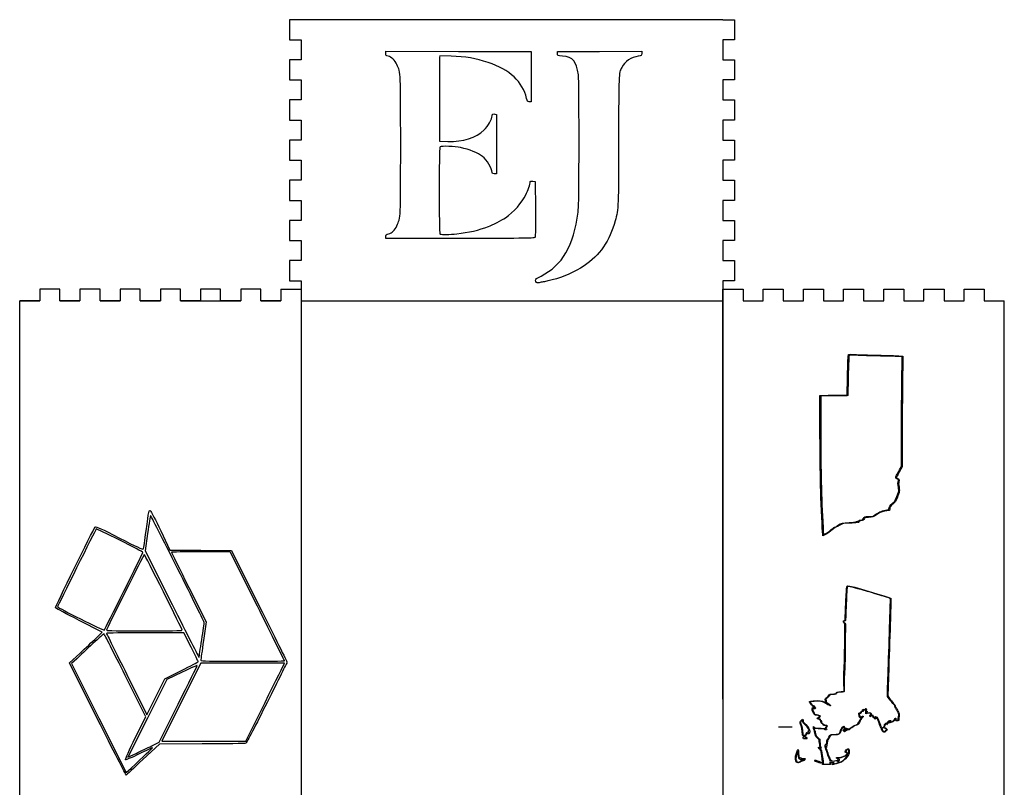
# Model space of a CAD drawing. Header units: inches. Extents: x -10 to 4, y -4 to 14.
# Tile 2 of 2: x -10 to 4, y 3.1 to 14. Entities that reach past the tile are written whole.
import ezdxf

# ---------------------------------------------------------------- set-up
doc = ezdxf.new("R2010")
doc.units = ezdxf.units.IN
doc.layers.get('0').update_dxf_attribs({"linetype": 'CONTINUOUS'})

msp = doc.modelspace()

# ---------------------------------------------------------------- linework, layer by layer
for p, q in [((-6.165, 14), (-6.165, 13.714)), ((-6, 14), (-6.165, 14)), ((0, 14), (-6, 14)), ((0, 14), (-6, 14)), ((0, 14), (0.165, 14)), ((0.165, 14), (0.165, 13.714)), ((-6.165, 13.714), (-6, 13.714)), ((-6, 13.714), (-6, 13.429)), ((0.165, 13.714), (0, 13.714)), ((0, 13.714), (0, 13.429)), ((-4.794, 13.518), (-4.794, 13.55)), ((-4.794, 13.55), (-3.76, 13.548)), ((-4.024, 13.487), (-4.029, 13.465)), ((-3.867, 13.481), (-4.024, 13.487)), ((-3.76, 13.548), (-2.727, 13.545)), ((-2.727, 13.545), (-2.727, 13.189)), ((-2.352, 13.545), (-1.754, 13.548)), ((-2.352, 13.517), (-2.352, 13.545)), ((-1.754, 13.548), (-1.156, 13.55)), ((-1.156, 13.55), (-1.156, 13.518)), ((-6.165, 13.429), (-6.165, 13.143)), ((-6, 13.429), (-6.165, 13.429)), ((0, 13.429), (0.165, 13.429)), ((0.165, 13.429), (0.165, 13.143)), ((-2.727, 13.189), (-2.727, 12.833)), ((-6.165, 13.143), (-6, 13.143)), ((-6, 13.143), (-6, 12.857)), ((0.165, 13.143), (0, 13.143)), ((0, 13.143), (0, 12.857)), ((-6.165, 12.857), (-6.165, 12.571)), ((-6, 12.857), (-6.165, 12.857)), ((-4.032, 12.856), (-4.03, 12.27)), ((-2.727, 12.833), (-2.754, 12.833)), ((0, 12.857), (0.165, 12.857)), ((0.165, 12.857), (0.165, 12.571)), ((-3.242, 12.655), (-3.219, 12.65)), ((-3.219, 12.65), (-3.219, 12.228)), ((-6.165, 12.571), (-6, 12.571)), ((-6, 12.571), (-6, 12.286)), ((0.165, 12.571), (0, 12.571)), ((0, 12.571), (0, 12.286)), ((-6.165, 12.286), (-6.165, 12)), ((-6, 12.286), (-6.165, 12.286)), ((-4.03, 12.27), (-3.912, 12.267)), ((-3.219, 12.228), (-3.219, 11.806)), ((0, 12.286), (0.165, 12.286)), ((0.165, 12.286), (0.165, 12)), ((-6.165, 12), (-6, 12)), ((-6, 12), (-6, 11.714)), ((0.165, 12), (0, 12)), ((0, 12), (0, 11.714)), ((-3.219, 11.806), (-3.252, 11.806)), ((-6.165, 11.714), (-6.165, 11.429)), ((-6, 11.714), (-6.165, 11.714)), ((-2.705, 11.701), (-2.67, 11.698)), ((-2.67, 11.698), (-2.668, 11.308)), ((0, 11.714), (0.165, 11.714)), ((0.165, 11.714), (0.165, 11.429)), ((-6.165, 11.429), (-6, 11.429)), ((-6, 11.429), (-6, 11.143)), ((0.165, 11.429), (0, 11.429)), ((0, 11.429), (0, 11.143)), ((-6.165, 11.143), (-6.165, 10.857)), ((-6, 11.143), (-6.165, 11.143)), ((0, 11.143), (0.165, 11.143)), ((0.165, 11.143), (0.165, 10.857)), ((-6.165, 10.857), (-6, 10.857)), ((-6, 10.857), (-6, 10.571)), ((-4.794, 10.887), (-4.794, 10.915)), ((-3.735, 10.887), (-4.794, 10.887)), ((0.165, 10.857), (0, 10.857)), ((0, 10.857), (0, 10.571)), ((-6.165, 10.571), (-6.165, 10.286)), ((-6, 10.571), (-6.165, 10.571)), ((0, 10.571), (0.165, 10.571)), ((0.165, 10.571), (0.165, 10.286)), ((-6.165, 10.286), (-6, 10.286)), ((-6, 10.286), (-6, 10)), ((0.165, 10.286), (0, 10.286)), ((0, 10.286), (0, 10)), ((-9.429, 10.165), (-9.714, 10.165)), ((-9.714, 10.165), (-9.714, 10)), ((-9.429, 10), (-9.429, 10.165)), ((-8.857, 10.165), (-9.143, 10.165)), ((-9.143, 10.165), (-9.143, 10)), ((-8.857, 10), (-8.857, 10.165)), ((-8.286, 10.165), (-8.571, 10.165)), ((-8.571, 10.165), (-8.571, 10)), ((-8.286, 10), (-8.286, 10.165)), ((-7.714, 10.165), (-8, 10.165)), ((-8, 10.165), (-8, 10)), ((-7.714, 10), (-7.714, 10.165)), ((-7.143, 10.165), (-7.429, 10.165)), ((-7.429, 10.165), (-7.429, 10)), ((-7.143, 10), (-7.143, 10.165)), ((-6.571, 10.165), (-6.857, 10.165)), ((-6.857, 10.165), (-6.857, 10)), ((-6.571, 10), (-6.571, 10.165)), ((-6.286, 10.165), (-6.286, 10)), ((-6.286, 10.165), (-6, 10.165)), ((-6.286, 10.165), (-6.286, 10)), ((0, 10.165), (0, 10)), ((0, 10.165), (0.286, 10.165)), ((0, 10), (0, 10.165)), ((0.286, 10.165), (0.286, 10)), ((0.571, 10), (0.571, 10.165)), ((0.571, 10.165), (0.857, 10.165)), ((0.857, 10.165), (0.857, 10)), ((1.143, 10), (1.143, 10.165)), ((1.143, 10.165), (1.429, 10.165)), ((1.429, 10.165), (1.429, 10)), ((1.714, 10), (1.714, 10.165)), ((1.714, 10.165), (2, 10.165)), ((2, 10.165), (2, 10)), ((2.286, 10), (2.286, 10.165)), ((2.286, 10.165), (2.571, 10.165)), ((2.571, 10.165), (2.571, 10)), ((2.857, 10), (2.857, 10.165)), ((2.857, 10.165), (3.143, 10.165)), ((3.143, 10.165), (3.143, 10)), ((3.429, 10), (3.429, 10.165)), ((3.429, 10.165), (3.714, 10.165)), ((3.714, 10.165), (3.714, 10)), ((-10, 0), (-10, 10)), ((-9.714, 10), (-10, 10)), ((-10, 10), (-9.714, 10)), ((-9.143, 10), (-9.429, 10)), ((-9.429, 10), (-9.143, 10)), ((-8.571, 10), (-8.857, 10)), ((-8.857, 10), (-8.571, 10)), ((-8, 10), (-8.286, 10)), ((-8.286, 10), (-8, 10)), ((-7.429, 10), (-7.714, 10)), ((-7.714, 10), (-6.857, 10)), ((-6.857, 10), (-7.143, 10)), ((-6.286, 10), (-6.571, 10)), ((-6, 10), (0, 10)), ((-6, 10), (-6, 0)), ((0, 10), (0, 0)), ((0, 10), (0, 0)), ((0, 4.331), (0, 10)), ((0.286, 10), (0.571, 10)), ((0.857, 10), (1.143, 10)), ((1.429, 10), (1.714, 10)), ((2, 10), (2.286, 10)), ((2.571, 10), (2.857, 10)), ((3.143, 10), (3.429, 10)), ((3.714, 10), (4, 10)), ((4, 0), (4, 10)), ((2.547, 9.203), (2.49, 9.207)), ((2.498, 9.217), (2.557, 9.213)), ((2.543, 8.82), (2.547, 9.203)), ((2.557, 9.213), (2.552, 8.783)), ((1.58, 8.645), (1.39, 8.645)), ((1.39, 8.645), (1.39, 8.196)), ((2.537, 7.642), (2.538, 8.04)), ((2.548, 7.995), (2.547, 7.637)), ((2.547, 7.637), (2.506, 7.563)), ((2.51, 7.592), (2.537, 7.642)), ((2.472, 7.217), (2.502, 7.29)), ((2.502, 7.29), (2.494, 7.344)), ((2.018, 6.917), (2.01, 6.9)), ((2.071, 6.918), (2.018, 6.917)), ((2.073, 6.93), (2.133, 6.933)), ((2.133, 6.933), (2.174, 6.962)), ((-7.995, 6.726), (-7.863, 6.453)), ((-8.181, 6.69), (-8.217, 6.443)), ((1.421, 6.655), (1.418, 6.681)), ((1.447, 6.668), (1.421, 6.655)), ((-8.217, 6.443), (-7.834, 5.679)), ((-7.863, 6.453), (-7.425, 6.45)), ((-7.425, 6.45), (-6.987, 6.446)), ((-6.987, 6.446), (-6.593, 5.655)), ((-7.006, 6.427), (-7.424, 6.427)), ((-6.62, 5.655), (-7.006, 6.427)), ((-7.596, 5.922), (-7.349, 5.43)), ((2.38, 5.76), (2.356, 5.772)), ((2.38, 5.721), (2.38, 5.76)), ((0, 5.512), (0, 5.315)), ((-8.826, 5.284), (-9.153, 5.452)), ((-7.349, 5.43), (-7.387, 5.166)), ((-8.913, 5.2), (-8.826, 5.284)), ((-7.665, 5.275), (-8.215, 5.275)), ((-7.563, 5.073), (-7.665, 5.275)), ((0, 5.118), (0, 4.921)), ((-9.291, 4.846), (-9.146, 4.981)), ((-9.188, 4.907), (-9.262, 4.838)), ((-8.892, 4.048), (-9.291, 4.846)), ((-9.262, 4.838), (-8.874, 4.062)), ((-7.424, 4.845), (-7.703, 4.288)), ((-6.829, 4.845), (-7.424, 4.845)), ((2.357, 4.774), (2.344, 4.376)), ((-8.206, 4.08), (-8.5, 4.668)), ((-8.477, 4.683), (-8.19, 4.11)), ((-7.937, 4.62), (-7.699, 4.739)), ((-7.691, 4.714), (-7.907, 4.611)), ((0, 4.724), (0, 4.528)), ((-7.907, 4.611), (-8.184, 4.058)), ((-8.063, 4.365), (-7.937, 4.62)), ((1.722, 4.441), (1.718, 4.588)), ((-8.19, 4.11), (-8.063, 4.365)), ((1.682, 4.438), (1.722, 4.441)), ((2.34, 4.37), (2.34, 4.426)), ((2.365, 4.334), (2.34, 4.37)), ((2.344, 4.376), (2.369, 4.339)), ((-8.019, 3.719), (-7.747, 4.26)), ((-7.703, 4.288), (-7.981, 3.731)), ((-6.785, 3.732), (-6.511, 4.285)), ((-8.874, 4.062), (-8.486, 3.286)), ((-8.356, 3.779), (-8.206, 4.08)), ((1.361, 4.064), (1.348, 4.058)), ((2.031, 4.124), (2.032, 4.154)), ((2.047, 4.127), (2.031, 4.124)), ((2.119, 4.101), (2.108, 4.09)), ((2.129, 4.084), (2.119, 4.101)), ((-8.184, 4.058), (-8.461, 3.505)), ((0.787, 3.937), (0.984, 3.937)), ((1.285, 3.928), (1.285, 3.94)), ((1.285, 3.94), (1.3, 3.929)), ((1.348, 4.058), (1.364, 4.056)), ((2.371, 4.009), (2.357, 3.994)), ((2.357, 3.994), (2.385, 4.005)), ((2.447, 4.048), (2.439, 4.032)), ((2.451, 4.033), (2.447, 4.048)), ((1.521, 3.812), (1.536, 3.83)), ((1.536, 3.83), (1.579, 3.829)), ((-8.013, 3.692), (-8.247, 3.472)), ((-8.123, 3.666), (-8.019, 3.719)), ((-7.405, 3.693), (-8.013, 3.692)), ((-7.981, 3.731), (-7.383, 3.731)), ((-7.383, 3.731), (-6.785, 3.732)), ((1.374, 3.623), (1.353, 3.647)), ((1.353, 3.647), (1.369, 3.643)), ((-8.461, 3.505), (-8.344, 3.559)), ((1.385, 3.633), (1.372, 3.636)), ((1.372, 3.636), (1.384, 3.624)), ((1.414, 3.4), (1.416, 3.416)), ((1.472, 3.4), (1.414, 3.4)), ((1.53, 3.4), (1.472, 3.4)), ((1.487, 3.406), (1.522, 3.407)), ((1.522, 3.407), (1.524, 3.423)), ((1.524, 3.423), (1.525, 3.438)), ((1.525, 3.438), (1.553, 3.433)), ((1.53, 3.415), (1.53, 3.4)), ((1.636, 3.432), (1.63, 3.446)), ((1.645, 3.45), (1.636, 3.432)), ((-8.486, 3.286), (-8.416, 3.351))]:
    msp.add_line(p, q)
for points in [[(0, 10), (0, 10.165)], [(-6.286, 10), (-6.571, 10)]]:
    msp.add_lwpolyline(points, close=True)
for points in [[(-4.762, 13.479), (-4.791, 13.485), (-4.794, 13.488), (-4.794, 13.518)], [(-4.636, 13.36), (-4.666, 13.425), (-4.714, 13.47), (-4.762, 13.479)], [(-4.029, 13.465), (-4.032, 13.452), (-4.034, 13.179), (-4.032, 12.856)], [(-3.339, 13.391), (-3.517, 13.449), (-3.658, 13.474), (-3.867, 13.481)], [(-2.284, 13.482), (-2.351, 13.489), (-2.352, 13.489), (-2.352, 13.517)], [(-2.056, 13.215), (-2.085, 13.413), (-2.129, 13.465), (-2.284, 13.482)], [(-1.205, 13.48), (-1.303, 13.467), (-1.397, 13.403), (-1.439, 13.321)], [(-1.156, 13.518), (-1.156, 13.487), (-1.157, 13.487), (-1.205, 13.48)], [(-4.583, 12.209), (-4.583, 13.256), (-4.582, 13.246), (-4.636, 13.36)], [(-2.793, 12.88), (-2.847, 13.116), (-3.033, 13.29), (-3.339, 13.391)], [(-1.439, 13.321), (-1.484, 13.235), (-1.484, 13.233), (-1.484, 12.293)], [(-2.047, 12.259), (-2.047, 12.815), (-2.05, 13.173), (-2.056, 13.215)], [(-2.754, 12.833), (-2.78, 12.833), (-2.783, 12.836), (-2.793, 12.88)], [(-3.397, 12.431), (-3.338, 12.487), (-3.284, 12.582), (-3.284, 12.631)], [(-3.284, 12.631), (-3.284, 12.654), (-3.27, 12.663), (-3.242, 12.655)], [(-3.912, 12.267), (-3.696, 12.262), (-3.512, 12.32), (-3.397, 12.431)], [(-4.637, 11.068), (-4.582, 11.184), (-4.583, 11.162), (-4.583, 12.209)], [(-4.02, 12.191), (-4.033, 12.181), (-4.034, 12.097), (-4.034, 11.567)], [(-3.73, 12.18), (-3.809, 12.197), (-4.004, 12.204), (-4.02, 12.191)], [(-2.061, 11.261), (-2.05, 11.35), (-2.047, 11.539), (-2.047, 12.259)], [(-1.484, 12.293), (-1.484, 11.346), (-1.486, 11.309), (-1.533, 11.136)], [(-3.419, 12.053), (-3.487, 12.105), (-3.603, 12.152), (-3.73, 12.18)], [(-3.284, 11.823), (-3.284, 11.881), (-3.358, 12.006), (-3.419, 12.053)], [(-3.252, 11.806), (-3.277, 11.806), (-3.284, 11.81), (-3.284, 11.823)], [(-2.803, 11.509), (-2.776, 11.566), (-2.741, 11.669), (-2.741, 11.687)], [(-2.741, 11.687), (-2.741, 11.701), (-2.734, 11.704), (-2.705, 11.701)], [(-4.034, 11.567), (-4.034, 11.018), (-4.033, 10.955), (-4.02, 10.949)], [(-3.094, 11.18), (-2.978, 11.258), (-2.853, 11.4), (-2.803, 11.509)], [(-2.668, 11.308), (-2.666, 11.094), (-2.668, 10.911), (-2.671, 10.903)], [(-2.587, 10.352), (-2.284, 10.502), (-2.12, 10.785), (-2.061, 11.261)], [(-4.757, 10.953), (-4.704, 10.967), (-4.668, 11.001), (-4.637, 11.068)], [(-3.336, 11.056), (-3.28, 11.077), (-3.141, 11.149), (-3.094, 11.18)], [(-1.533, 11.136), (-1.608, 10.857), (-1.757, 10.642), (-1.974, 10.496)], [(-4.794, 10.915), (-4.794, 10.94), (-4.789, 10.944), (-4.757, 10.953)], [(-4.02, 10.949), (-3.997, 10.941), (-3.885, 10.943), (-3.783, 10.953)], [(-3.783, 10.953), (-3.622, 10.971), (-3.467, 11.006), (-3.336, 11.056)], [(-2.671, 10.903), (-2.677, 10.889), (-2.767, 10.887), (-3.735, 10.887)], [(-1.974, 10.496), (-2.101, 10.41), (-2.276, 10.333), (-2.427, 10.297)], [(-2.666, 10.293), (-2.666, 10.308), (-2.649, 10.321), (-2.587, 10.352)], [(-2.654, 10.261), (-2.66, 10.267), (-2.666, 10.282), (-2.666, 10.293)], [(-2.623, 10.255), (-2.634, 10.252), (-2.647, 10.254), (-2.654, 10.261)], [(-2.572, 10.265), (-2.59, 10.262), (-2.613, 10.258), (-2.623, 10.255)], [(-2.506, 10.278), (-2.524, 10.273), (-2.554, 10.268), (-2.572, 10.265)], [(-2.427, 10.297), (-2.452, 10.291), (-2.488, 10.283), (-2.506, 10.278)], [(1.77, 8.894), (1.775, 9.131), (1.779, 9.225), (1.785, 9.235)], [(1.795, 9.227), (1.789, 9.224), (1.785, 9.124), (1.78, 8.884)], [(1.785, 9.235), (1.787, 9.239), (1.811, 9.239), (1.875, 9.235)], [(1.873, 9.225), (1.832, 9.227), (1.797, 9.229), (1.795, 9.227)], [(2.19, 9.215), (2.057, 9.218), (1.914, 9.222), (1.873, 9.225)], [(1.875, 9.235), (1.923, 9.232), (2.07, 9.228), (2.201, 9.225)], [(2.49, 9.207), (2.458, 9.209), (2.323, 9.212), (2.19, 9.215)], [(2.201, 9.225), (2.332, 9.222), (2.466, 9.219), (2.498, 9.217)], [(1.763, 8.66), (1.764, 8.663), (1.768, 8.768), (1.77, 8.894)], [(1.78, 8.884), (1.778, 8.758), (1.774, 8.653), (1.773, 8.65)], [(2.538, 8.04), (2.538, 8.258), (2.54, 8.61), (2.543, 8.82)], [(2.552, 8.783), (2.55, 8.546), (2.548, 8.192), (2.548, 7.995)], [(1.39, 7.295), (1.381, 7.593), (1.372, 8.645), (1.378, 8.652)], [(1.378, 8.652), (1.38, 8.654), (1.467, 8.655), (1.571, 8.655)], [(1.571, 8.655), (1.694, 8.655), (1.761, 8.657), (1.763, 8.66)], [(1.773, 8.65), (1.771, 8.647), (1.703, 8.645), (1.58, 8.645)], [(1.39, 8.196), (1.39, 7.949), (1.392, 7.644), (1.395, 7.518)], [(2.506, 7.563), (2.483, 7.522), (2.465, 7.486), (2.467, 7.482)], [(2.469, 7.518), (2.477, 7.531), (2.495, 7.565), (2.51, 7.592)], [(1.395, 7.518), (1.401, 7.257), (1.407, 7.076), (1.418, 6.858)], [(2.48, 7.46), (2.453, 7.474), (2.45, 7.487), (2.469, 7.518)], [(2.467, 7.482), (2.469, 7.478), (2.477, 7.472), (2.485, 7.469)], [(2.497, 7.441), (2.5, 7.447), (2.496, 7.452), (2.48, 7.46)], [(2.485, 7.469), (2.507, 7.462), (2.511, 7.451), (2.502, 7.423)], [(2.494, 7.344), (2.486, 7.395), (2.486, 7.414), (2.497, 7.441)], [(2.502, 7.423), (2.496, 7.402), (2.496, 7.393), (2.503, 7.346)], [(1.418, 6.681), (1.412, 6.739), (1.397, 7.055), (1.39, 7.295)], [(2.503, 7.346), (2.513, 7.284), (2.51, 7.27), (2.457, 7.151)], [(2.412, 7.119), (2.442, 7.142), (2.443, 7.144), (2.472, 7.217)], [(2.457, 7.151), (2.454, 7.143), (2.436, 7.124), (2.418, 7.11)], [(-8.203, 6.725), (-8.163, 7.022), (-8.162, 7.028), (-8.142, 7.012)], [(-8.142, 7.012), (-8.133, 7.004), (-8.067, 6.876), (-7.995, 6.726)], [(2.174, 6.962), (2.221, 6.995), (2.277, 7.017), (2.328, 7.023)], [(2.352, 7.015), (2.327, 7.015), (2.267, 7.001), (2.237, 6.987)], [(2.328, 7.023), (2.359, 7.026), (2.36, 7.027), (2.36, 7.04)], [(2.37, 7.033), (2.37, 7.016), (2.369, 7.015), (2.352, 7.015)], [(2.36, 7.04), (2.36, 7.062), (2.381, 7.094), (2.412, 7.119)], [(2.418, 7.11), (2.384, 7.083), (2.37, 7.061), (2.37, 7.033)], [(-8.14, 6.943), (-8.143, 6.94), (-8.162, 6.826), (-8.181, 6.69)], [(-7.754, 6.188), (-7.963, 6.607), (-8.137, 6.946), (-8.14, 6.943)], [(1.888, 6.854), (1.894, 6.857), (1.904, 6.86), (1.91, 6.86)], [(1.91, 6.86), (1.915, 6.86), (1.924, 6.865), (1.93, 6.87)], [(1.93, 6.87), (1.937, 6.877), (1.947, 6.88), (1.963, 6.88)], [(1.961, 6.87), (1.941, 6.87), (1.939, 6.868), (1.934, 6.856)], [(2.01, 6.9), (1.999, 6.877), (1.987, 6.87), (1.961, 6.87)], [(1.963, 6.88), (1.983, 6.88), (1.986, 6.882), (1.994, 6.895)], [(1.994, 6.895), (2.012, 6.928), (2.01, 6.927), (2.073, 6.93)], [(2.184, 6.956), (2.138, 6.922), (2.13, 6.92), (2.071, 6.918)], [(2.237, 6.987), (2.222, 6.981), (2.199, 6.967), (2.184, 6.956)], [(-9.491, 5.629), (-9.5, 5.638), (-8.961, 6.737), (-8.927, 6.779)], [(-8.911, 6.754), (-8.921, 6.744), (-9.462, 5.654), (-9.462, 5.645)], [(-8.927, 6.779), (-8.917, 6.791), (-8.838, 6.756), (-8.58, 6.623)], [(-8.577, 6.592), (-8.759, 6.683), (-8.909, 6.756), (-8.911, 6.754)], [(-8.241, 6.468), (-8.238, 6.477), (-8.221, 6.592), (-8.203, 6.725)], [(1.418, 6.858), (1.425, 6.709), (1.428, 6.675), (1.433, 6.675)], [(1.433, 6.675), (1.446, 6.675), (1.514, 6.718), (1.54, 6.743)], [(1.55, 6.738), (1.526, 6.715), (1.489, 6.69), (1.447, 6.668)], [(1.54, 6.743), (1.558, 6.76), (1.578, 6.775), (1.585, 6.777)], [(1.682, 6.817), (1.594, 6.771), (1.57, 6.757), (1.55, 6.738)], [(1.585, 6.777), (1.592, 6.778), (1.612, 6.789), (1.63, 6.801)], [(1.63, 6.801), (1.69, 6.839), (1.698, 6.842), (1.792, 6.845)], [(1.797, 6.835), (1.715, 6.833), (1.711, 6.832), (1.682, 6.817)], [(1.792, 6.845), (1.845, 6.847), (1.882, 6.85), (1.888, 6.854)], [(1.897, 6.845), (1.887, 6.841), (1.854, 6.837), (1.797, 6.835)], [(1.919, 6.846), (1.913, 6.851), (1.907, 6.85), (1.897, 6.845)], [(1.934, 6.856), (1.929, 6.843), (1.927, 6.842), (1.919, 6.846)], [(-8.58, 6.623), (-8.353, 6.506), (-8.245, 6.457), (-8.241, 6.468)], [(-8.248, 6.418), (-8.247, 6.423), (-8.396, 6.502), (-8.577, 6.592)], [(-8.799, 5.314), (-8.79, 5.324), (-8.248, 6.408), (-8.248, 6.418)], [(-8.228, 6.389), (-8.236, 6.389), (-8.766, 5.33), (-8.766, 5.313)], [(-7.956, 5.858), (-8.102, 6.15), (-8.224, 6.389), (-8.228, 6.389)], [(-7.424, 6.427), (-7.654, 6.427), (-7.842, 6.424), (-7.842, 6.421)], [(-7.842, 6.421), (-7.842, 6.417), (-7.731, 6.193), (-7.596, 5.922)], [(-7.375, 5.418), (-7.374, 5.423), (-7.545, 5.77), (-7.754, 6.188)], [(1.747, 5.703), (1.751, 5.819), (1.757, 5.919), (1.76, 5.927)], [(1.773, 5.935), (1.762, 5.926), (1.761, 5.91), (1.752, 5.674)], [(1.76, 5.927), (1.762, 5.934), (1.769, 5.941), (1.774, 5.944)], [(1.774, 5.944), (1.791, 5.953), (2.364, 5.784), (2.389, 5.763)], [(2.056, 5.863), (1.833, 5.926), (1.779, 5.94), (1.773, 5.935)], [(-7.69, 5.313), (-7.69, 5.32), (-7.81, 5.565), (-7.956, 5.858)], [(2.356, 5.772), (2.343, 5.778), (2.208, 5.819), (2.056, 5.863)], [(2.389, 5.763), (2.389, 5.762), (2.386, 5.629), (2.38, 5.467)], [(-9.153, 5.452), (-9.334, 5.544), (-9.486, 5.624), (-9.491, 5.629)], [(-9.462, 5.645), (-9.462, 5.633), (-8.807, 5.306), (-8.799, 5.314)], [(-7.834, 5.679), (-7.623, 5.258), (-7.45, 4.92), (-7.449, 4.927)], [(-6.234, 4.877), (-6.234, 4.88), (-6.408, 5.23), (-6.62, 5.655)], [(-6.593, 5.655), (-6.376, 5.22), (-6.198, 4.861), (-6.198, 4.858)], [(1.725, 5.449), (1.738, 5.451), (1.738, 5.456), (1.747, 5.703)], [(1.752, 5.674), (1.748, 5.556), (1.743, 5.457), (1.742, 5.452)], [(2.345, 4.623), (2.356, 4.915), (2.38, 5.683), (2.38, 5.721)], [(2.38, 5.467), (2.375, 5.305), (2.364, 4.993), (2.357, 4.774)], [(-7.412, 5.174), (-7.392, 5.303), (-7.376, 5.413), (-7.375, 5.418)], [(1.715, 5.444), (1.715, 5.446), (1.719, 5.448), (1.725, 5.449)], [(1.715, 5.427), (1.715, 5.434), (1.715, 5.442), (1.715, 5.444)], [(1.725, 5.411), (1.718, 5.413), (1.715, 5.418), (1.715, 5.427)], [(1.729, 5.445), (1.716, 5.445), (1.716, 5.42), (1.73, 5.416)], [(1.733, 5.198), (1.735, 5.406), (1.735, 5.409), (1.725, 5.411)], [(1.742, 5.452), (1.74, 5.448), (1.735, 5.445), (1.729, 5.445)], [(1.73, 5.416), (1.739, 5.414), (1.742, 5.41), (1.741, 5.4)], [(1.741, 5.4), (1.741, 5.399), (1.739, 5.25), (1.738, 5.07)], [(-9.146, 4.981), (-9.066, 5.056), (-8.961, 5.154), (-8.913, 5.2)], [(-8.799, 5.261), (-8.801, 5.264), (-8.873, 5.201), (-8.959, 5.121)], [(-8.5, 4.668), (-8.662, 4.992), (-8.796, 5.259), (-8.799, 5.261)], [(-8.766, 5.313), (-8.766, 5.305), (-8.58, 5.301), (-8.228, 5.301)], [(-8.215, 5.275), (-8.518, 5.275), (-8.766, 5.271), (-8.765, 5.266)], [(-8.765, 5.266), (-8.765, 5.261), (-8.635, 4.998), (-8.477, 4.683)], [(-8.228, 5.301), (-7.876, 5.301), (-7.69, 5.305), (-7.69, 5.313)], [(1.719, 4.735), (1.724, 4.735), (1.729, 4.895), (1.733, 5.198)], [(-8.959, 5.121), (-9.044, 5.041), (-9.147, 4.945), (-9.188, 4.907)], [(-7.462, 4.864), (-7.462, 4.868), (-7.508, 4.962), (-7.563, 5.073)], [(-7.449, 4.927), (-7.448, 4.934), (-7.431, 5.045), (-7.412, 5.174)], [(-7.387, 5.166), (-7.407, 5.021), (-7.424, 4.895), (-7.424, 4.886)], [(1.738, 5.07), (1.736, 4.888), (1.732, 4.739), (1.73, 4.734)], [(-7.747, 4.26), (-7.598, 4.557), (-7.476, 4.805), (-7.475, 4.809)], [(-7.699, 4.739), (-7.569, 4.804), (-7.462, 4.861), (-7.462, 4.864)], [(-7.475, 4.809), (-7.475, 4.814), (-7.572, 4.771), (-7.691, 4.714)], [(-7.424, 4.886), (-7.424, 4.874), (-7.297, 4.87), (-6.829, 4.87)], [(-6.829, 4.87), (-6.502, 4.87), (-6.234, 4.873), (-6.234, 4.877)], [(-6.235, 4.842), (-6.235, 4.844), (-6.502, 4.845), (-6.829, 4.845)], [(-6.511, 4.285), (-6.36, 4.59), (-6.236, 4.84), (-6.235, 4.842)], [(-6.198, 4.858), (-6.198, 4.854), (-6.326, 4.595), (-6.483, 4.282)], [(1.718, 4.588), (1.716, 4.678), (1.716, 4.735), (1.719, 4.735)], [(1.73, 4.734), (1.727, 4.73), (1.725, 4.661), (1.725, 4.581)], [(2.34, 4.426), (2.34, 4.457), (2.342, 4.545), (2.345, 4.623)], [(1.725, 4.581), (1.725, 4.453), (1.724, 4.436), (1.717, 4.433)], [(1.453, 4.323), (1.441, 4.328), (1.443, 4.332), (1.461, 4.342)], [(1.461, 4.342), (1.47, 4.347), (1.486, 4.362), (1.496, 4.375)], [(1.502, 4.37), (1.492, 4.357), (1.478, 4.343), (1.472, 4.34)], [(1.496, 4.375), (1.516, 4.401), (1.526, 4.405), (1.576, 4.405)], [(1.587, 4.397), (1.521, 4.397), (1.522, 4.397), (1.502, 4.37)], [(1.576, 4.405), (1.602, 4.405), (1.606, 4.406), (1.61, 4.417)], [(1.613, 4.41), (1.608, 4.4), (1.603, 4.397), (1.587, 4.397)], [(1.61, 4.417), (1.615, 4.431), (1.623, 4.433), (1.682, 4.438)], [(1.673, 4.43), (1.631, 4.429), (1.622, 4.426), (1.613, 4.41)], [(1.717, 4.433), (1.713, 4.431), (1.693, 4.43), (1.673, 4.43)], [(-6.483, 4.282), (-6.64, 3.968), (-6.775, 3.708), (-6.783, 3.703)], [(1.257, 4.251), (1.222, 4.296), (1.224, 4.293), (1.239, 4.299)], [(1.239, 4.299), (1.246, 4.302), (1.275, 4.306), (1.303, 4.309)], [(1.27, 4.297), (1.233, 4.296), (1.233, 4.295), (1.26, 4.261)], [(1.286, 4.228), (1.28, 4.226), (1.272, 4.233), (1.257, 4.251)], [(1.26, 4.261), (1.275, 4.242), (1.282, 4.236), (1.29, 4.238)], [(1.269, 4.195), (1.271, 4.214), (1.272, 4.215), (1.28, 4.208)], [(1.32, 4.302), (1.299, 4.3), (1.277, 4.298), (1.27, 4.297)], [(1.28, 4.208), (1.284, 4.203), (1.293, 4.2), (1.298, 4.2)], [(1.292, 4.223), (1.294, 4.229), (1.293, 4.23), (1.286, 4.228)], [(1.29, 4.238), (1.298, 4.241), (1.3, 4.239), (1.3, 4.228)], [(1.298, 4.207), (1.292, 4.212), (1.29, 4.218), (1.292, 4.223)], [(1.298, 4.2), (1.307, 4.2), (1.307, 4.2), (1.298, 4.207)], [(1.3, 4.228), (1.3, 4.218), (1.303, 4.213), (1.31, 4.211)], [(1.303, 4.309), (1.364, 4.315), (1.406, 4.309), (1.442, 4.289)], [(1.31, 4.211), (1.324, 4.208), (1.322, 4.202), (1.305, 4.195)], [(1.47, 4.264), (1.406, 4.301), (1.376, 4.308), (1.32, 4.302)], [(1.442, 4.289), (1.454, 4.282), (1.465, 4.278), (1.465, 4.28)], [(1.459, 4.305), (1.46, 4.316), (1.459, 4.321), (1.453, 4.323)], [(1.461, 4.287), (1.459, 4.288), (1.458, 4.296), (1.459, 4.305)], [(1.465, 4.28), (1.465, 4.282), (1.463, 4.286), (1.461, 4.287)], [(1.472, 4.34), (1.463, 4.335), (1.461, 4.331), (1.463, 4.325)], [(1.463, 4.325), (1.465, 4.321), (1.466, 4.311), (1.466, 4.304)], [(1.466, 4.304), (1.466, 4.292), (1.47, 4.287), (1.491, 4.273)], [(1.528, 4.237), (1.527, 4.235), (1.5, 4.247), (1.47, 4.264)], [(1.491, 4.273), (1.519, 4.255), (1.533, 4.242), (1.528, 4.237)], [(2.417, 4.27), (2.402, 4.285), (2.378, 4.314), (2.365, 4.334)], [(2.369, 4.339), (2.383, 4.319), (2.407, 4.29), (2.422, 4.275)], [(2.445, 4.227), (2.445, 4.24), (2.439, 4.248), (2.417, 4.27)], [(2.422, 4.275), (2.444, 4.254), (2.45, 4.244), (2.45, 4.233)], [(2.462, 4.191), (2.45, 4.204), (2.445, 4.216), (2.445, 4.227)], [(2.45, 4.233), (2.45, 4.223), (2.456, 4.211), (2.465, 4.199)], [(1.283, 4.14), (1.269, 4.168), (1.266, 4.179), (1.269, 4.195)], [(1.282, 4.195), (1.276, 4.2), (1.275, 4.199), (1.275, 4.187)], [(1.275, 4.187), (1.275, 4.179), (1.28, 4.166), (1.285, 4.157)], [(1.305, 4.195), (1.293, 4.19), (1.288, 4.19), (1.282, 4.195)], [(1.316, 4.105), (1.302, 4.105), (1.299, 4.108), (1.283, 4.14)], [(1.285, 4.157), (1.29, 4.149), (1.295, 4.139), (1.295, 4.134)], [(1.295, 4.134), (1.295, 4.123), (1.309, 4.11), (1.317, 4.113)], [(1.372, 4.084), (1.372, 4.092), (1.339, 4.105), (1.316, 4.105)], [(1.317, 4.113), (1.323, 4.115), (1.377, 4.1), (1.383, 4.094)], [(1.357, 4.048), (1.336, 4.048), (1.336, 4.061), (1.356, 4.07)], [(1.356, 4.07), (1.365, 4.074), (1.372, 4.081), (1.372, 4.084)], [(1.383, 4.094), (1.388, 4.088), (1.374, 4.07), (1.361, 4.064)], [(1.932, 4.119), (1.929, 4.134), (1.93, 4.135), (1.942, 4.135)], [(1.937, 4.085), (1.936, 4.095), (1.934, 4.11), (1.932, 4.119)], [(1.94, 4.127), (1.933, 4.132), (1.934, 4.122), (1.943, 4.105)], [(1.966, 4.07), (1.947, 4.061), (1.938, 4.065), (1.937, 4.085)], [(1.965, 4.143), (1.965, 4.13), (1.95, 4.121), (1.94, 4.127)], [(1.942, 4.135), (1.952, 4.135), (1.956, 4.138), (1.958, 4.147)], [(1.943, 4.105), (1.947, 4.096), (1.949, 4.085), (1.947, 4.08)], [(1.944, 4.024), (1.947, 4.035), (1.956, 4.052), (1.964, 4.061)], [(1.947, 4.08), (1.944, 4.07), (1.945, 4.07), (1.963, 4.078)], [(1.98, 4.066), (1.967, 4.052), (1.954, 4.032), (1.951, 4.02)], [(1.958, 4.147), (1.96, 4.156), (1.964, 4.16), (1.973, 4.16)], [(1.963, 4.078), (2.002, 4.094), (2.004, 4.093), (1.98, 4.066)], [(1.964, 4.061), (1.976, 4.075), (1.976, 4.076), (1.966, 4.07)], [(1.98, 4.155), (1.967, 4.155), (1.965, 4.153), (1.965, 4.143)], [(1.973, 4.16), (1.983, 4.16), (1.985, 4.163), (1.985, 4.175)], [(1.995, 4.168), (1.995, 4.157), (1.993, 4.155), (1.98, 4.155)], [(1.985, 4.175), (1.985, 4.192), (1.992, 4.194), (2.005, 4.182)], [(2.005, 4.174), (1.996, 4.179), (1.995, 4.179), (1.995, 4.168)], [(2.005, 4.182), (2.014, 4.175), (2.015, 4.175), (2.023, 4.187)], [(2.024, 4.176), (2.016, 4.169), (2.013, 4.169), (2.005, 4.174)], [(2.023, 4.187), (2.034, 4.204), (2.042, 4.198), (2.038, 4.175)], [(2.032, 4.154), (2.033, 4.184), (2.033, 4.184), (2.024, 4.176)], [(2.038, 4.175), (2.035, 4.158), (2.036, 4.156), (2.045, 4.159)], [(2.047, 4.145), (2.04, 4.136), (2.041, 4.136), (2.073, 4.137)], [(2.045, 4.159), (2.057, 4.162), (2.058, 4.156), (2.047, 4.145)], [(2.102, 4.128), (2.098, 4.136), (2.087, 4.136), (2.047, 4.127)], [(2.073, 4.137), (2.106, 4.137), (2.108, 4.137), (2.109, 4.126)], [(2.088, 4.09), (2.087, 4.097), (2.089, 4.104), (2.095, 4.11)], [(2.108, 4.09), (2.094, 4.077), (2.092, 4.077), (2.088, 4.09)], [(2.095, 4.11), (2.101, 4.116), (2.103, 4.123), (2.102, 4.128)], [(2.102, 4.105), (2.091, 4.093), (2.098, 4.092), (2.112, 4.104)], [(2.109, 4.126), (2.11, 4.119), (2.107, 4.11), (2.102, 4.105)], [(2.112, 4.104), (2.118, 4.11), (2.122, 4.111), (2.124, 4.107)], [(2.124, 4.107), (2.128, 4.095), (2.156, 4.059), (2.163, 4.057)], [(2.152, 4.056), (2.145, 4.062), (2.135, 4.075), (2.129, 4.084)], [(2.167, 4.07), (2.156, 4.083), (2.159, 4.085), (2.18, 4.079)], [(2.163, 4.057), (2.175, 4.052), (2.177, 4.059), (2.167, 4.07)], [(2.182, 4.06), (2.184, 4.058), (2.181, 4.053), (2.175, 4.05)], [(2.18, 4.079), (2.198, 4.073), (2.199, 4.072), (2.22, 4.009)], [(2.186, 4.065), (2.183, 4.065), (2.181, 4.063), (2.182, 4.06)], [(2.206, 4.026), (2.198, 4.05), (2.191, 4.065), (2.186, 4.065)], [(2.437, 4.043), (2.45, 4.067), (2.457, 4.068), (2.459, 4.046)], [(2.49, 4.142), (2.484, 4.158), (2.471, 4.18), (2.462, 4.191)], [(2.465, 4.199), (2.473, 4.189), (2.487, 4.166), (2.495, 4.148)], [(2.496, 4.083), (2.501, 4.111), (2.501, 4.117), (2.49, 4.142)], [(2.493, 4.041), (2.492, 4.047), (2.493, 4.066), (2.496, 4.083)], [(2.495, 4.148), (2.509, 4.117), (2.509, 4.113), (2.504, 4.089)], [(2.504, 4.089), (2.501, 4.075), (2.5, 4.055), (2.501, 4.044)], [(-8.487, 3.25), (-8.491, 3.25), (-8.673, 3.609), (-8.892, 4.048)], [(1.103, 3.977), (1.091, 3.996), (1.093, 4.011), (1.111, 4.029)], [(1.113, 4.02), (1.097, 4.001), (1.097, 3.998), (1.109, 3.981)], [(1.13, 3.832), (1.13, 3.868), (1.112, 3.963), (1.103, 3.977)], [(1.109, 3.981), (1.119, 3.967), (1.135, 3.882), (1.135, 3.843)], [(1.111, 4.029), (1.134, 4.051), (1.14, 4.05), (1.14, 4.024)], [(1.135, 4.015), (1.135, 4.039), (1.13, 4.04), (1.113, 4.02)], [(1.165, 3.97), (1.138, 3.993), (1.135, 3.998), (1.135, 4.015)], [(1.14, 4.024), (1.14, 4.005), (1.143, 4.001), (1.177, 3.968)], [(1.217, 3.88), (1.24, 3.88), (1.211, 3.93), (1.165, 3.97)], [(1.177, 3.968), (1.222, 3.923), (1.232, 3.906), (1.233, 3.869)], [(1.295, 3.891), (1.289, 3.904), (1.285, 3.921), (1.285, 3.928)], [(1.3, 3.929), (1.314, 3.919), (1.322, 3.917), (1.372, 3.917)], [(1.375, 4.037), (1.372, 4.044), (1.367, 4.048), (1.357, 4.048)], [(1.364, 4.056), (1.373, 4.055), (1.38, 4.052), (1.38, 4.048)], [(1.387, 4.02), (1.383, 4.024), (1.377, 4.032), (1.375, 4.037)], [(1.38, 4.048), (1.38, 4.044), (1.386, 4.034), (1.393, 4.026)], [(1.392, 4.004), (1.394, 4.01), (1.392, 4.016), (1.387, 4.02)], [(1.407, 3.985), (1.394, 3.992), (1.39, 3.997), (1.392, 4.004)], [(1.393, 4.026), (1.399, 4.018), (1.404, 4.008), (1.402, 4.004)], [(1.402, 4.004), (1.4, 3.999), (1.406, 3.993), (1.417, 3.986)], [(1.425, 3.964), (1.425, 3.97), (1.418, 3.978), (1.407, 3.985)], [(1.417, 3.986), (1.427, 3.98), (1.435, 3.972), (1.435, 3.969)], [(1.45, 3.957), (1.427, 3.954), (1.425, 3.955), (1.425, 3.964)], [(1.435, 3.969), (1.435, 3.965), (1.443, 3.962), (1.459, 3.962)], [(1.465, 3.931), (1.481, 3.957), (1.479, 3.961), (1.45, 3.957)], [(1.458, 3.91), (1.456, 3.912), (1.459, 3.922), (1.465, 3.931)], [(1.459, 3.962), (1.481, 3.962), (1.482, 3.962), (1.481, 3.95)], [(1.472, 3.928), (1.466, 3.919), (1.466, 3.917), (1.473, 3.91)], [(1.481, 3.95), (1.48, 3.943), (1.476, 3.933), (1.472, 3.928)], [(1.67, 3.886), (1.674, 3.902), (1.683, 3.915), (1.698, 3.93)], [(1.716, 3.925), (1.714, 3.935), (1.713, 3.935), (1.697, 3.92)], [(1.698, 3.93), (1.719, 3.951), (1.724, 3.951), (1.721, 3.929)], [(1.731, 3.915), (1.723, 3.915), (1.718, 3.919), (1.716, 3.925)], [(1.721, 3.929), (1.72, 3.925), (1.752, 3.915), (1.764, 3.915)], [(1.781, 3.905), (1.79, 3.905), (1.813, 3.918), (1.848, 3.944)], [(1.832, 3.924), (1.814, 3.913), (1.8, 3.902), (1.8, 3.9)], [(1.867, 3.95), (1.866, 3.947), (1.85, 3.936), (1.832, 3.924)], [(1.848, 3.944), (1.86, 3.953), (1.876, 3.96), (1.883, 3.96)], [(1.886, 3.955), (1.878, 3.955), (1.869, 3.953), (1.867, 3.95)], [(1.883, 3.96), (1.9, 3.96), (1.936, 3.997), (1.944, 4.024)], [(1.951, 4.02), (1.942, 3.991), (1.906, 3.955), (1.886, 3.955)], [(2.175, 4.05), (2.166, 4.045), (2.162, 4.046), (2.152, 4.056)], [(2.248, 3.924), (2.24, 3.934), (2.225, 3.969), (2.206, 4.026)], [(2.22, 4.009), (2.232, 3.974), (2.246, 3.939), (2.253, 3.932)], [(2.253, 3.91), (2.254, 3.913), (2.253, 3.919), (2.248, 3.924)], [(2.253, 3.932), (2.259, 3.925), (2.263, 3.915), (2.262, 3.911)], [(2.295, 3.918), (2.272, 3.922), (2.271, 3.925), (2.285, 3.937)], [(2.285, 3.937), (2.29, 3.942), (2.295, 3.952), (2.295, 3.958)], [(2.291, 3.932), (2.283, 3.926), (2.284, 3.925), (2.299, 3.925)], [(2.303, 3.957), (2.302, 3.947), (2.296, 3.936), (2.291, 3.932)], [(2.295, 3.958), (2.295, 3.964), (2.3, 3.975), (2.306, 3.982)], [(2.299, 3.925), (2.311, 3.925), (2.317, 3.921), (2.327, 3.906)], [(2.318, 3.973), (2.314, 3.985), (2.307, 3.977), (2.303, 3.957)], [(2.306, 3.982), (2.314, 3.993), (2.317, 3.994), (2.321, 3.989)], [(2.335, 3.982), (2.329, 3.964), (2.323, 3.96), (2.318, 3.973)], [(2.321, 3.989), (2.325, 3.984), (2.326, 3.984), (2.329, 3.989)], [(2.329, 3.989), (2.334, 4.003), (2.358, 4.024), (2.371, 4.027)], [(2.368, 4.019), (2.363, 4.024), (2.34, 3.999), (2.335, 3.982)], [(2.4, 4.003), (2.355, 3.984), (2.326, 3.987), (2.358, 4.007)], [(2.358, 4.007), (2.365, 4.012), (2.37, 4.017), (2.368, 4.019)], [(2.371, 4.027), (2.389, 4.031), (2.389, 4.027), (2.371, 4.009)], [(2.385, 4.005), (2.423, 4.02), (2.425, 4.021), (2.437, 4.043)], [(2.439, 4.032), (2.433, 4.021), (2.422, 4.013), (2.4, 4.003)], [(2.471, 4.022), (2.458, 4.019), (2.456, 4.021), (2.451, 4.033)], [(2.459, 4.046), (2.461, 4.031), (2.462, 4.03), (2.478, 4.03)], [(2.495, 4.025), (2.49, 4.025), (2.479, 4.024), (2.471, 4.022)], [(2.478, 4.03), (2.494, 4.03), (2.496, 4.031), (2.493, 4.041)], [(2.501, 4.044), (2.504, 4.028), (2.503, 4.025), (2.495, 4.025)], [(1.162, 3.81), (1.134, 3.805), (1.13, 3.808), (1.13, 3.832)], [(1.135, 3.843), (1.135, 3.817), (1.139, 3.813), (1.162, 3.818)], [(1.152, 3.764), (1.138, 3.765), (1.133, 3.787), (1.145, 3.797)], [(1.145, 3.797), (1.149, 3.802), (1.156, 3.805), (1.159, 3.805)], [(1.177, 3.786), (1.163, 3.801), (1.145, 3.797), (1.145, 3.779)], [(1.159, 3.805), (1.168, 3.805), (1.201, 3.774), (1.197, 3.77)], [(1.162, 3.818), (1.176, 3.82), (1.18, 3.824), (1.185, 3.84)], [(1.19, 3.836), (1.19, 3.821), (1.182, 3.814), (1.162, 3.81)], [(1.165, 3.77), (1.187, 3.77), (1.189, 3.772), (1.177, 3.786)], [(1.185, 3.84), (1.191, 3.861), (1.197, 3.865), (1.202, 3.852)], [(1.203, 3.84), (1.195, 3.848), (1.19, 3.846), (1.19, 3.836)], [(1.202, 3.852), (1.205, 3.844), (1.225, 3.842), (1.225, 3.85)], [(1.221, 3.838), (1.214, 3.836), (1.206, 3.837), (1.203, 3.84)], [(1.217, 3.868), (1.209, 3.879), (1.209, 3.88), (1.217, 3.88)], [(1.225, 3.85), (1.225, 3.853), (1.221, 3.861), (1.217, 3.868)], [(1.233, 3.869), (1.233, 3.843), (1.232, 3.84), (1.221, 3.838)], [(1.308, 3.915), (1.293, 3.921), (1.291, 3.913), (1.302, 3.891)], [(1.31, 3.833), (1.307, 3.851), (1.3, 3.877), (1.295, 3.891)], [(1.302, 3.891), (1.306, 3.883), (1.312, 3.861), (1.315, 3.842)], [(1.378, 3.91), (1.346, 3.91), (1.315, 3.912), (1.308, 3.915)], [(1.344, 3.776), (1.318, 3.799), (1.316, 3.802), (1.31, 3.833)], [(1.315, 3.842), (1.321, 3.81), (1.323, 3.806), (1.347, 3.784)], [(1.347, 3.784), (1.361, 3.771), (1.374, 3.76), (1.375, 3.76)], [(1.372, 3.917), (1.405, 3.917), (1.432, 3.914), (1.438, 3.911)], [(1.438, 3.905), (1.436, 3.908), (1.412, 3.91), (1.378, 3.91)], [(1.438, 3.911), (1.452, 3.904), (1.462, 3.903), (1.458, 3.91)], [(1.473, 3.896), (1.466, 3.889), (1.444, 3.895), (1.438, 3.905)], [(1.473, 3.91), (1.479, 3.903), (1.479, 3.901), (1.473, 3.896)], [(1.475, 3.718), (1.475, 3.738), (1.497, 3.783), (1.521, 3.812)], [(1.572, 3.823), (1.538, 3.826), (1.533, 3.823), (1.503, 3.773)], [(1.662, 3.84), (1.652, 3.828), (1.605, 3.819), (1.572, 3.823)], [(1.579, 3.829), (1.627, 3.829), (1.657, 3.837), (1.661, 3.853)], [(1.661, 3.853), (1.663, 3.858), (1.667, 3.873), (1.67, 3.886)], [(1.674, 3.875), (1.671, 3.86), (1.665, 3.844), (1.662, 3.84)], [(1.697, 3.92), (1.685, 3.908), (1.679, 3.896), (1.674, 3.875)], [(1.717, 3.873), (1.709, 3.884), (1.709, 3.89), (1.715, 3.9)], [(1.715, 3.9), (1.719, 3.906), (1.721, 3.906), (1.724, 3.901)], [(1.745, 3.88), (1.725, 3.865), (1.724, 3.865), (1.717, 3.873)], [(1.745, 3.895), (1.732, 3.889), (1.721, 3.882), (1.723, 3.879)], [(1.723, 3.879), (1.724, 3.877), (1.736, 3.882), (1.749, 3.89)], [(1.724, 3.901), (1.728, 3.896), (1.731, 3.896), (1.742, 3.901)], [(1.742, 3.901), (1.757, 3.907), (1.751, 3.915), (1.731, 3.915)], [(1.764, 3.915), (1.777, 3.915), (1.769, 3.906), (1.745, 3.895)], [(1.783, 3.895), (1.772, 3.895), (1.759, 3.89), (1.745, 3.88)], [(1.749, 3.89), (1.761, 3.898), (1.776, 3.905), (1.781, 3.905)], [(1.8, 3.9), (1.8, 3.897), (1.792, 3.895), (1.783, 3.895)], [(2.263, 3.882), (2.256, 3.895), (2.251, 3.907), (2.253, 3.91)], [(2.262, 3.911), (2.261, 3.906), (2.264, 3.895), (2.27, 3.886)], [(2.312, 3.872), (2.294, 3.853), (2.28, 3.856), (2.263, 3.882)], [(2.27, 3.886), (2.282, 3.867), (2.304, 3.863), (2.309, 3.88)], [(2.32, 3.905), (2.317, 3.911), (2.307, 3.916), (2.295, 3.918)], [(2.309, 3.88), (2.31, 3.885), (2.314, 3.89), (2.318, 3.89)], [(2.331, 3.886), (2.327, 3.885), (2.318, 3.878), (2.312, 3.872)], [(2.318, 3.89), (2.326, 3.89), (2.327, 3.893), (2.32, 3.905)], [(2.327, 3.906), (2.339, 3.889), (2.339, 3.887), (2.331, 3.886)], [(-8.496, 3.469), (-8.501, 3.475), (-8.438, 3.614), (-8.356, 3.779)], [(-8.344, 3.559), (-8.28, 3.589), (-8.181, 3.637), (-8.123, 3.666)], [(-6.783, 3.703), (-6.791, 3.698), (-7.071, 3.693), (-7.405, 3.693)], [(1.145, 3.779), (1.145, 3.772), (1.149, 3.77), (1.165, 3.77)], [(1.197, 3.77), (1.193, 3.766), (1.172, 3.763), (1.152, 3.764)], [(1.368, 3.734), (1.371, 3.752), (1.37, 3.754), (1.344, 3.776)], [(1.37, 3.713), (1.368, 3.714), (1.367, 3.724), (1.368, 3.734)], [(1.369, 3.643), (1.384, 3.64), (1.386, 3.641), (1.382, 3.649)], [(1.376, 3.684), (1.375, 3.698), (1.372, 3.711), (1.37, 3.713)], [(1.375, 3.76), (1.377, 3.76), (1.379, 3.744), (1.379, 3.724)], [(1.382, 3.649), (1.38, 3.654), (1.378, 3.669), (1.376, 3.684)], [(1.379, 3.724), (1.379, 3.692), (1.384, 3.661), (1.394, 3.637)], [(1.463, 3.62), (1.451, 3.648), (1.45, 3.654), (1.455, 3.671)], [(1.455, 3.671), (1.458, 3.682), (1.462, 3.689), (1.465, 3.688)], [(1.46, 3.662), (1.456, 3.658), (1.46, 3.645), (1.47, 3.621)], [(1.465, 3.656), (1.465, 3.664), (1.463, 3.665), (1.46, 3.662)], [(1.465, 3.688), (1.471, 3.684), (1.475, 3.697), (1.475, 3.718)], [(1.47, 3.643), (1.467, 3.644), (1.465, 3.65), (1.465, 3.656)], [(1.477, 3.674), (1.476, 3.655), (1.472, 3.641), (1.47, 3.643)], [(1.503, 3.773), (1.486, 3.744), (1.483, 3.734), (1.477, 3.674)], [(-8.302, 3.552), (-8.403, 3.501), (-8.491, 3.464), (-8.496, 3.469)], [(-8.416, 3.351), (-8.246, 3.506), (-8.11, 3.636), (-8.113, 3.64)], [(-8.113, 3.64), (-8.116, 3.642), (-8.2, 3.602), (-8.302, 3.552)], [(1.062, 3.425), (1.039, 3.425), (1.027, 3.462), (1.033, 3.518)], [(1.033, 3.518), (1.037, 3.548), (1.06, 3.616), (1.067, 3.614)], [(1.04, 3.51), (1.038, 3.492), (1.036, 3.476), (1.036, 3.474)], [(1.053, 3.572), (1.048, 3.556), (1.043, 3.528), (1.04, 3.51)], [(1.066, 3.588), (1.063, 3.602), (1.062, 3.601), (1.053, 3.572)], [(1.069, 3.54), (1.069, 3.558), (1.067, 3.579), (1.066, 3.588)], [(1.067, 3.614), (1.07, 3.612), (1.073, 3.592), (1.075, 3.557)], [(1.1, 3.468), (1.079, 3.481), (1.07, 3.501), (1.069, 3.54)], [(1.075, 3.557), (1.077, 3.515), (1.079, 3.503), (1.084, 3.504)], [(1.084, 3.504), (1.088, 3.505), (1.098, 3.501), (1.107, 3.495)], [(1.397, 3.583), (1.396, 3.592), (1.385, 3.61), (1.374, 3.623)], [(1.384, 3.624), (1.39, 3.618), (1.397, 3.605), (1.4, 3.597)], [(1.394, 3.637), (1.396, 3.63), (1.394, 3.63), (1.385, 3.633)], [(1.416, 3.416), (1.418, 3.429), (1.408, 3.515), (1.397, 3.583)], [(1.4, 3.597), (1.407, 3.575), (1.426, 3.435), (1.424, 3.422)], [(1.485, 3.555), (1.48, 3.573), (1.47, 3.602), (1.463, 3.62)], [(1.47, 3.621), (1.478, 3.601), (1.489, 3.571), (1.493, 3.554)], [(1.531, 3.455), (1.517, 3.466), (1.5, 3.504), (1.485, 3.555)], [(1.493, 3.554), (1.498, 3.537), (1.504, 3.518), (1.508, 3.513)], [(1.508, 3.513), (1.511, 3.507), (1.515, 3.496), (1.517, 3.488)], [(1.615, 3.493), (1.61, 3.499), (1.613, 3.5), (1.637, 3.5)], [(1.637, 3.5), (1.675, 3.5), (1.714, 3.512), (1.74, 3.53)], [(1.745, 3.526), (1.718, 3.507), (1.682, 3.495), (1.655, 3.495)], [(1.786, 3.538), (1.771, 3.508), (1.712, 3.448), (1.687, 3.436)], [(1.748, 3.572), (1.73, 3.573), (1.733, 3.59), (1.753, 3.608)], [(1.738, 3.488), (1.781, 3.538), (1.789, 3.553), (1.789, 3.584)], [(1.74, 3.53), (1.757, 3.543), (1.76, 3.548), (1.759, 3.559)], [(1.77, 3.558), (1.77, 3.545), (1.766, 3.54), (1.745, 3.526)], [(1.76, 3.604), (1.742, 3.591), (1.742, 3.589), (1.757, 3.58)], [(1.759, 3.559), (1.758, 3.569), (1.755, 3.572), (1.748, 3.572)], [(1.753, 3.608), (1.774, 3.627), (1.781, 3.629), (1.791, 3.617)], [(1.757, 3.58), (1.767, 3.575), (1.77, 3.569), (1.77, 3.558)], [(1.789, 3.584), (1.789, 3.616), (1.782, 3.621), (1.76, 3.604)], [(1.791, 3.617), (1.799, 3.606), (1.797, 3.558), (1.786, 3.538)], [(-8.247, 3.472), (-8.376, 3.35), (-8.484, 3.251), (-8.487, 3.25)], [(1.036, 3.474), (1.035, 3.473), (1.038, 3.463), (1.043, 3.453)], [(1.043, 3.453), (1.047, 3.443), (1.053, 3.433), (1.057, 3.432)], [(1.057, 3.432), (1.065, 3.429), (1.115, 3.449), (1.115, 3.455)], [(1.111, 3.443), (1.091, 3.433), (1.069, 3.425), (1.062, 3.425)], [(1.092, 3.492), (1.086, 3.5), (1.085, 3.501), (1.085, 3.494)], [(1.085, 3.494), (1.085, 3.489), (1.087, 3.484), (1.09, 3.482)], [(1.09, 3.482), (1.099, 3.477), (1.1, 3.482), (1.092, 3.492)], [(1.115, 3.455), (1.115, 3.458), (1.108, 3.463), (1.1, 3.468)], [(1.107, 3.495), (1.118, 3.489), (1.132, 3.485), (1.147, 3.485)], [(1.117, 3.48), (1.108, 3.488), (1.108, 3.48), (1.117, 3.468)], [(1.153, 3.46), (1.15, 3.46), (1.131, 3.452), (1.111, 3.443)], [(1.142, 3.478), (1.131, 3.476), (1.122, 3.477), (1.117, 3.48)], [(1.117, 3.468), (1.122, 3.461), (1.127, 3.46), (1.139, 3.462)], [(1.139, 3.462), (1.147, 3.464), (1.156, 3.469), (1.157, 3.473)], [(1.157, 3.473), (1.16, 3.48), (1.157, 3.481), (1.142, 3.478)], [(1.147, 3.485), (1.16, 3.485), (1.17, 3.484), (1.17, 3.482)], [(1.17, 3.482), (1.17, 3.475), (1.159, 3.46), (1.153, 3.46)], [(1.304, 3.456), (1.299, 3.465), (1.3, 3.466), (1.311, 3.464)], [(1.388, 3.421), (1.374, 3.418), (1.31, 3.445), (1.304, 3.456)], [(1.311, 3.464), (1.317, 3.462), (1.34, 3.455), (1.361, 3.447)], [(1.317, 3.455), (1.315, 3.455), (1.316, 3.453), (1.32, 3.45)], [(1.33, 3.45), (1.326, 3.453), (1.32, 3.455), (1.317, 3.455)], [(1.32, 3.45), (1.324, 3.447), (1.33, 3.445), (1.333, 3.445)], [(1.333, 3.445), (1.335, 3.445), (1.334, 3.447), (1.33, 3.45)], [(1.382, 3.429), (1.377, 3.435), (1.355, 3.442), (1.355, 3.438)], [(1.355, 3.438), (1.355, 3.437), (1.362, 3.433), (1.371, 3.43)], [(1.361, 3.447), (1.398, 3.434), (1.408, 3.425), (1.388, 3.421)], [(1.371, 3.43), (1.38, 3.427), (1.385, 3.427), (1.382, 3.429)], [(1.424, 3.422), (1.422, 3.412), (1.424, 3.41), (1.437, 3.407)], [(1.437, 3.407), (1.446, 3.406), (1.468, 3.405), (1.487, 3.406)], [(1.517, 3.488), (1.521, 3.469), (1.547, 3.45), (1.568, 3.45)], [(1.546, 3.427), (1.531, 3.43), (1.53, 3.429), (1.53, 3.415)], [(1.61, 3.452), (1.588, 3.441), (1.547, 3.443), (1.531, 3.455)], [(1.559, 3.411), (1.567, 3.423), (1.567, 3.423), (1.546, 3.427)], [(1.553, 3.433), (1.581, 3.428), (1.585, 3.425), (1.572, 3.415)], [(1.556, 3.397), (1.554, 3.399), (1.556, 3.405), (1.559, 3.411)], [(1.687, 3.436), (1.651, 3.421), (1.56, 3.393), (1.556, 3.397)], [(1.572, 3.415), (1.556, 3.402), (1.567, 3.403), (1.621, 3.42)], [(1.568, 3.45), (1.576, 3.45), (1.592, 3.454), (1.604, 3.458)], [(1.604, 3.458), (1.623, 3.465), (1.627, 3.466), (1.63, 3.46)], [(1.63, 3.446), (1.624, 3.459), (1.623, 3.459), (1.61, 3.452)], [(1.632, 3.484), (1.626, 3.485), (1.618, 3.489), (1.615, 3.493)], [(1.621, 3.42), (1.696, 3.444), (1.703, 3.448), (1.738, 3.488)], [(1.63, 3.46), (1.633, 3.454), (1.636, 3.454), (1.64, 3.458)], [(1.64, 3.458), (1.649, 3.467), (1.644, 3.482), (1.632, 3.484)], [(1.655, 3.495), (1.646, 3.495), (1.64, 3.493), (1.643, 3.491)], [(1.643, 3.491), (1.654, 3.484), (1.654, 3.467), (1.645, 3.45)]]:
    msp.add_open_spline(points, degree=3)

doc.saveas('drawing.dxf')
